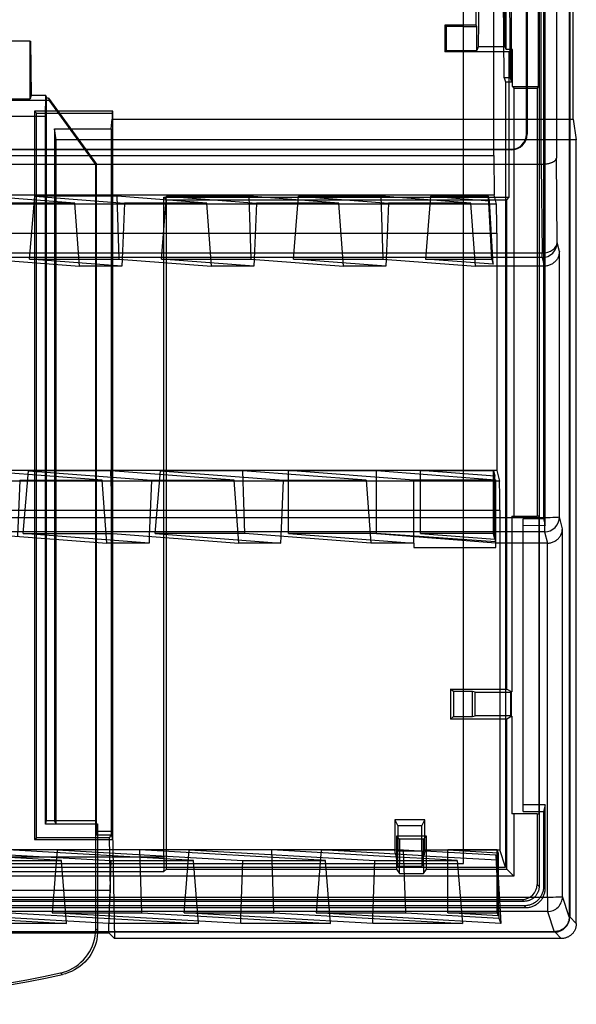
# Model space of a CAD drawing. Header units: millimetres. Extents: x 169.7 to 222.2, y -144 to -51.8.
# Tile 5 of 8: x 203.6 to 222.2, y -144 to -111.2. Entities that reach past the tile are written whole.
import ezdxf

# ---------------------------------------------------------------- set-up
doc = ezdxf.new("R2010")
doc.units = ezdxf.units.MM
doc.layers.add('MAIN-1', color=7, linetype='Continuous')
doc.layers.add('MAIN-2', color=7, linetype='Continuous')

msp = doc.modelspace()

# ---------------------------------------------------------------- linework, layer by layer
at = {"layer": 'MAIN-1'}
for p, q in [((221.931, -52.55), (221.931, -141.109)), ((221.947, -52.542), (221.947, -141.118)), ((221.001, -116.016), (221.001, -77.644)), ((221.502, -77.846), (221.502, -115.814)), ((220.502, -115.016), (220.502, -78.644)), ((220.524, -78.644), (220.524, -115.016)), ((222.065, -114.516), (222.065, -85.491)), ((222.065, -114.516), (222.167, -115.198)), ((220.502, -115.016), (220.524, -115.016)), ((222.167, -141.338), (222.167, -115.198)), ((171.818, -115.516), (220.002, -115.516)), ((220.002, -115.538), (171.818, -115.538)), ((220.002, -115.538), (220.002, -115.516)), ((221.436, -115.912), (221.447, -115.904)), ((221.447, -115.904), (221.457, -115.896)), ((221.457, -115.896), (221.466, -115.888)), ((221.466, -115.888), (221.474, -115.879)), ((221.474, -115.879), (221.481, -115.87)), ((221.481, -115.87), (221.487, -115.861)), ((221.487, -115.861), (221.492, -115.852)), ((221.492, -115.852), (221.497, -115.842)), ((221.497, -115.842), (221.5, -115.833)), ((221.5, -115.833), (221.501, -115.823)), ((221.501, -115.823), (221.502, -115.814)), ((221.526, -118.628), (221.502, -115.814)), ((170.817, -116.016), (221.001, -116.016)), ((221.001, -116.016), (221.026, -118.975)), ((221.001, -116.016), (221.023, -116.016)), ((221.023, -116.016), (221.045, -116.015)), ((221.045, -116.015), (221.067, -116.014)), ((221.067, -116.014), (221.088, -116.012)), ((221.088, -116.012), (221.11, -116.011)), ((221.11, -116.011), (221.131, -116.008)), ((221.131, -116.008), (221.152, -116.006)), ((221.152, -116.006), (221.173, -116.003)), ((221.173, -116.003), (221.193, -116)), ((221.193, -116), (221.213, -115.996)), ((221.213, -115.996), (221.233, -115.992)), ((221.233, -115.992), (221.252, -115.988)), ((221.252, -115.988), (221.27, -115.983)), ((221.27, -115.983), (221.288, -115.978)), ((221.288, -115.978), (221.306, -115.973)), ((221.306, -115.973), (221.323, -115.968)), ((221.323, -115.968), (221.34, -115.962)), ((221.34, -115.962), (221.355, -115.956)), ((221.355, -115.956), (221.371, -115.949)), ((221.371, -115.949), (221.385, -115.942)), ((221.385, -115.942), (221.399, -115.935)), ((221.399, -115.935), (221.412, -115.928)), ((221.412, -115.928), (221.425, -115.92)), ((221.425, -115.92), (221.436, -115.912)), ((221.602, -118.931), (221.526, -118.628)), ((170.793, -118.975), (221.026, -118.975)), ((221.026, -119.128), (170.793, -119.128)), ((202.529, -119.18), (205.606, -119.414)), ((207.014, -119.414), (203.937, -119.18)), ((203.937, -119.18), (206.929, -119.18)), ((206.929, -119.18), (210.006, -119.414)), ((207.023, -119.187), (207.014, -119.414)), ((211.414, -119.414), (208.337, -119.18)), ((208.337, -119.18), (211.329, -119.18)), ((211.329, -119.18), (214.406, -119.414)), ((211.423, -119.187), (211.414, -119.414)), ((215.814, -119.414), (212.737, -119.18)), ((212.737, -119.18), (215.729, -119.18)), ((215.729, -119.18), (218.806, -119.414)), ((215.823, -119.187), (215.814, -119.414)), ((219.391, -119.351), (217.137, -119.18)), ((217.137, -119.18), (219.348, -119.18)), ((219.348, -119.18), (219.391, -119.351)), ((221.026, -119.128), (221.026, -118.975)), ((221.026, -119.128), (221.101, -119.414)), ((221.535, -119.17), (221.52, -119.193)), ((221.548, -119.145), (221.535, -119.17)), ((221.561, -119.119), (221.548, -119.145)), ((221.572, -119.091), (221.561, -119.119)), ((221.581, -119.062), (221.572, -119.091)), ((221.59, -119.031), (221.581, -119.062)), ((221.596, -118.999), (221.59, -119.031)), ((221.6, -118.965), (221.596, -118.999)), ((221.602, -118.931), (221.6, -118.965)), ((221.604, -127.776), (221.602, -118.931)), ((207.014, -119.414), (205.606, -119.414)), ((211.414, -119.414), (210.006, -119.414)), ((215.814, -119.414), (214.406, -119.414)), ((221.101, -119.414), (218.806, -119.414)), ((221.104, -127.793), (221.101, -119.414)), ((221.102, -119.414), (221.101, -119.414)), ((221.101, -119.414), (221.101, -119.414)), ((221.101, -119.414), (221.101, -119.414)), ((221.101, -119.414), (221.101, -119.414)), ((221.128, -119.413), (221.102, -119.414)), ((221.102, -119.414), (221.102, -119.414)), ((221.102, -119.414), (221.102, -119.414)), ((221.154, -119.411), (221.128, -119.413)), ((221.181, -119.407), (221.154, -119.411)), ((221.209, -119.402), (221.181, -119.407)), ((221.236, -119.395), (221.209, -119.402)), ((221.264, -119.386), (221.236, -119.395)), ((221.292, -119.376), (221.264, -119.386)), ((221.32, -119.363), (221.292, -119.376)), ((221.348, -119.349), (221.32, -119.363)), ((221.374, -119.334), (221.348, -119.349)), ((221.399, -119.317), (221.374, -119.334)), ((221.423, -119.298), (221.399, -119.317)), ((221.445, -119.279), (221.423, -119.298)), ((221.466, -119.259), (221.445, -119.279)), ((221.485, -119.237), (221.466, -119.259)), ((221.503, -119.216), (221.485, -119.237)), ((221.52, -119.193), (221.503, -119.216)), ((170.716, -127.793), (221.104, -127.793)), ((221.703, -128.17), (221.604, -127.776)), ((221.104, -128.276), (170.715, -128.276)), ((202.319, -128.333), (206.514, -128.653)), ((207.921, -128.653), (203.727, -128.333)), ((203.727, -128.333), (206.719, -128.333)), ((206.719, -128.333), (210.914, -128.653)), ((208.127, -128.333), (212.321, -128.653)), ((211.119, -128.333), (208.127, -128.333)), ((215.314, -128.653), (211.119, -128.333)), ((212.568, -128.334), (216.751, -128.653)), ((215.502, -128.334), (212.568, -128.334)), ((215.502, -128.334), (219.479, -128.637)), ((216.968, -128.334), (219.449, -128.523)), ((219.402, -128.334), (216.968, -128.334)), ((219.449, -128.523), (219.402, -128.334)), ((221.104, -128.276), (221.202, -128.653)), ((221.65, -128.384), (221.662, -128.358)), ((221.662, -128.358), (221.673, -128.331)), ((221.673, -128.331), (221.682, -128.302)), ((221.682, -128.302), (221.691, -128.271)), ((221.691, -128.271), (221.697, -128.239)), ((221.697, -128.239), (221.701, -128.205)), ((221.701, -128.205), (221.703, -128.17)), ((221.706, -140.437), (221.703, -128.17)), ((207.921, -128.653), (206.514, -128.653)), ((207.931, -128.426), (207.921, -128.653)), ((212.321, -128.653), (210.914, -128.653)), ((212.321, -128.653), (212.331, -128.426)), ((216.753, -128.653), (215.314, -128.653)), ((216.75, -128.653), (216.753, -128.793)), ((216.753, -128.653), (216.753, -128.43)), ((219.482, -128.653), (219.478, -128.637)), ((221.203, -128.653), (219.482, -128.653)), ((219.482, -128.793), (219.482, -128.653)), ((221.206, -140.454), (221.202, -128.653)), ((221.203, -128.653), (221.231, -128.652)), ((221.231, -128.652), (221.259, -128.65)), ((221.259, -128.65), (221.288, -128.645)), ((221.288, -128.645), (221.316, -128.64)), ((221.316, -128.64), (221.345, -128.632)), ((221.345, -128.632), (221.373, -128.623)), ((221.373, -128.623), (221.401, -128.611)), ((221.401, -128.611), (221.429, -128.599)), ((221.429, -128.599), (221.456, -128.584)), ((221.456, -128.584), (221.481, -128.569)), ((221.481, -128.569), (221.506, -128.552)), ((221.506, -128.552), (221.529, -128.534)), ((221.529, -128.534), (221.55, -128.515)), ((221.55, -128.515), (221.57, -128.495)), ((221.57, -128.495), (221.589, -128.474)), ((221.589, -128.474), (221.606, -128.453)), ((221.606, -128.453), (221.622, -128.431)), ((221.622, -128.431), (221.636, -128.408)), ((221.636, -128.408), (221.65, -128.384)), ((216.753, -128.793), (219.482, -128.793)), ((170.612, -140.454), (221.205, -140.454)), ((221.931, -141.109), (221.706, -140.436)), ((221.206, -140.937), (170.612, -140.937)), ((198.882, -140.98), (205.172, -141.339)), ((206.58, -141.339), (200.289, -140.98)), ((203.282, -140.98), (209.572, -141.339)), ((204.689, -140.98), (207.682, -140.98)), ((210.98, -141.339), (204.689, -140.98)), ((206.585, -141.169), (206.58, -141.339)), ((207.682, -140.98), (213.972, -141.339)), ((209.089, -140.98), (212.082, -140.98)), ((215.38, -141.339), (209.089, -140.98)), ((210.98, -141.339), (210.985, -141.169)), ((212.082, -140.98), (218.372, -141.339)), ((213.489, -140.98), (216.482, -140.98)), ((219.647, -141.332), (213.489, -140.98)), ((215.38, -141.339), (215.385, -141.169)), ((216.482, -140.98), (219.589, -141.157)), ((219.562, -141.075), (217.889, -140.98)), ((217.889, -140.98), (219.53, -140.98)), ((219.53, -140.98), (219.562, -141.075)), ((219.589, -141.157), (219.647, -141.332)), ((221.206, -140.937), (221.431, -141.61)), ((221.926, -141.178), (221.923, -141.2)), ((221.929, -141.155), (221.926, -141.178)), ((221.93, -141.132), (221.929, -141.155)), ((221.931, -141.109), (221.93, -141.132)), ((222.167, -141.338), (221.947, -141.118)), ((205.172, -141.339), (202.18, -141.339)), ((209.572, -141.339), (206.58, -141.339)), ((213.972, -141.339), (210.98, -141.339)), ((218.372, -141.339), (215.38, -141.339)), ((221.725, -141.514), (221.706, -141.527)), ((221.743, -141.501), (221.725, -141.514)), ((221.76, -141.486), (221.743, -141.501)), ((221.777, -141.471), (221.76, -141.486)), ((221.793, -141.455), (221.777, -141.471)), ((221.808, -141.438), (221.793, -141.455)), ((221.822, -141.421), (221.808, -141.438)), ((221.836, -141.403), (221.822, -141.421)), ((221.849, -141.385), (221.836, -141.403)), ((221.86, -141.365), (221.849, -141.385)), ((221.871, -141.346), (221.86, -141.365)), ((221.882, -141.326), (221.871, -141.346)), ((221.891, -141.306), (221.882, -141.326)), ((221.899, -141.285), (221.891, -141.306)), ((221.907, -141.264), (221.899, -141.285)), ((221.913, -141.243), (221.907, -141.264)), ((221.918, -141.222), (221.913, -141.243)), ((221.923, -141.2), (221.918, -141.222)), ((222.136, -141.512), (222.127, -141.535)), ((222.144, -141.488), (222.136, -141.512)), ((222.151, -141.465), (222.144, -141.488)), ((222.157, -141.44), (222.151, -141.465)), ((222.162, -141.415), (222.157, -141.44)), ((222.165, -141.39), (222.162, -141.415)), ((222.167, -141.364), (222.165, -141.39)), ((222.167, -141.338), (222.167, -141.364)), ((170.372, -141.618), (221.448, -141.618)), ((221.431, -141.61), (170.388, -141.61)), ((185.243, -141.65), (206.576, -141.65)), ((206.102, -141.871), (206.124, -141.761)), ((206.124, -141.761), (206.138, -141.65)), ((206.197, -141.758), (206.179, -141.865)), ((206.206, -141.65), (206.197, -141.758)), ((206.767, -141.838), (206.576, -141.65)), ((221.667, -141.838), (206.767, -141.838)), ((221.454, -141.61), (221.431, -141.61)), ((221.448, -141.618), (221.667, -141.838)), ((221.477, -141.608), (221.454, -141.61)), ((221.5, -141.606), (221.477, -141.608)), ((221.522, -141.602), (221.5, -141.606)), ((221.544, -141.597), (221.522, -141.602)), ((221.565, -141.592), (221.544, -141.597)), ((221.586, -141.586), (221.565, -141.592)), ((221.607, -141.578), (221.586, -141.586)), ((221.628, -141.57), (221.607, -141.578)), ((221.648, -141.56), (221.628, -141.57)), ((221.668, -141.55), (221.648, -141.56)), ((221.694, -141.837), (221.667, -141.838)), ((221.687, -141.539), (221.668, -141.55)), ((221.706, -141.527), (221.687, -141.539)), ((221.72, -141.835), (221.694, -141.837)), ((221.745, -141.832), (221.72, -141.835)), ((221.77, -141.828), (221.745, -141.832)), ((221.794, -141.822), (221.77, -141.828)), ((221.818, -141.815), (221.794, -141.822)), ((221.841, -141.807), (221.818, -141.815)), ((221.865, -141.797), (221.841, -141.807)), ((221.887, -141.787), (221.865, -141.797)), ((221.91, -141.775), (221.887, -141.787)), ((221.931, -141.762), (221.91, -141.775)), ((221.953, -141.748), (221.931, -141.762)), ((221.973, -141.733), (221.953, -141.748)), ((221.993, -141.717), (221.973, -141.733)), ((222.012, -141.7), (221.993, -141.717)), ((222.03, -141.682), (222.012, -141.7)), ((222.047, -141.664), (222.03, -141.682)), ((222.063, -141.644), (222.047, -141.664)), ((222.078, -141.623), (222.063, -141.644)), ((222.092, -141.602), (222.078, -141.623)), ((222.105, -141.58), (222.092, -141.602)), ((222.116, -141.558), (222.105, -141.58)), ((222.127, -141.535), (222.116, -141.558)), ((205.988, -142.186), (206.034, -142.084)), ((206.034, -142.084), (206.072, -141.979)), ((206.072, -141.979), (206.102, -141.871)), ((206.122, -142.074), (206.082, -142.175)), ((206.154, -141.971), (206.122, -142.074)), ((206.179, -141.865), (206.154, -141.971)), ((205.732, -142.552), (205.806, -142.467)), ((205.806, -142.467), (205.874, -142.378)), ((205.92, -142.456), (205.853, -142.542)), ((205.874, -142.378), (205.934, -142.284)), ((205.981, -142.366), (205.92, -142.456)), ((205.934, -142.284), (205.988, -142.186)), ((206.035, -142.272), (205.981, -142.366)), ((206.082, -142.175), (206.035, -142.272)), ((205.282, -142.877), (205.381, -142.826)), ((205.381, -142.826), (205.476, -142.767)), ((205.529, -142.828), (205.436, -142.884)), ((205.476, -142.767), (205.567, -142.702)), ((205.618, -142.765), (205.529, -142.828)), ((205.567, -142.702), (205.652, -142.63)), ((205.702, -142.696), (205.618, -142.765)), ((205.652, -142.63), (205.732, -142.552)), ((205.78, -142.622), (205.702, -142.696)), ((205.853, -142.542), (205.78, -142.622)), ((204.965, -142.985), (205.073, -142.957)), ((204.965, -142.985), (204.976, -142.994)), ((204.976, -142.994), (204.987, -143.002)), ((204.987, -143.002), (204.998, -143.011)), ((204.998, -143.011), (205.009, -143.019)), ((205.009, -143.019), (205.021, -143.028)), ((205.021, -143.028), (205.032, -143.037)), ((205.136, -143.009), (205.032, -143.037)), ((205.073, -142.957), (205.179, -142.921)), ((205.239, -142.975), (205.136, -143.009)), ((205.179, -142.921), (205.282, -142.877)), ((205.339, -142.933), (205.239, -142.975)), ((205.436, -142.884), (205.339, -142.933))]:
    msp.add_line(p, q, dxfattribs=at)
for centre, radius, start, end in [((220.002, -115.016), 0.522, 270, 0), ((220.002, -115.016), 0.5, 270, 0), ((195.909, -101.68), 42.351, 257.5613, 282.4386), ((195.909, -101.68), 42.286, 257.6342, 282.3658)]:
    msp.add_arc(centre, radius, start, end, dxfattribs=at)
for centre, major_axis, ratio, start_param, end_param in [((221.026, -118.628), (-0.485, -0.121), 0.999353, 1.326051, 2.896545), ((221.026, -118.628), (0.5, 0.004), 0.694646, -1.57665, -0.012131), ((221.104, -127.776), (0.5, 0), 0.034899, -1.570807, -0.008732), ((221.104, -127.776), (-0.485, -0.121), 0.999353, 1.325947, 2.896551), ((221.104, -127.776), (0, 0.5), 0.00161, 1.605703, 3.106686), ((221.104, -127.776), (0.5, 0), 0.034899, -1.572418, -1.570807), ((221.206, -140.437), (0.5, 0), 0.034899, -1.573509, -1.570807), ((221.206, -140.437), (0, 0.5), 0.0027, 1.605703, 3.115413), ((221.206, -140.437), (0.5, 0), 0.034899, -1.570807, -0.008732), ((221.206, -140.437), (-0.474, -0.158), 0.999619, 1.249056, 2.81995), ((221.447, -141.118), (0.354, -0.354), 0.999315, -0.785056, 0.785056)]:
    msp.add_ellipse(centre, major_axis=major_axis, ratio=ratio, start_param=start_param, end_param=end_param, dxfattribs=at)
at = {"layer": 'MAIN-2'}
for p, q in [((221.134, -128.059), (221.134, -53.505)), ((220.926, -53.563), (220.926, -140.097)), ((221.076, -53.563), (221.076, -127.839)), ((218.409, -139.33), (218.409, -54.33)), ((219.416, -115.728), (219.416, -77.932)), ((220.011, -113.269), (220.011, -80.356)), ((220.898, -80.295), (220.898, -113.426)), ((219.833, -112.194), (219.833, -81.525)), ((218.833, -111.377), (218.833, -82.342)), ((219.765, -113.13), (219.721, -108.13)), ((219.921, -108.13), (219.965, -113.13)), ((218.93, -108.428), (218.9, -112.105)), ((219.798, -112.105), (219.767, -108.43)), ((217.786, -111.377), (217.786, -112.271)), ((218.833, -111.377), (217.786, -111.377)), ((217.786, -111.377), (217.833, -111.424)), ((218.409, -111.424), (217.833, -111.424)), ((217.833, -111.424), (217.833, -112.224)), ((218.409, -111.424), (218.852, -111.424)), ((218.852, -111.424), (218.833, -111.377)), ((218.852, -112.224), (218.852, -111.424)), ((203.963, -111.913), (198.746, -111.913)), ((203.961, -113.832), (203.963, -111.913)), ((203.963, -111.913), (203.969, -111.913)), ((203.969, -111.913), (203.997, -113.723)), ((217.786, -112.271), (217.833, -112.224)), ((219.93, -112.271), (217.786, -112.271)), ((217.833, -112.224), (218.409, -112.224)), ((218.409, -112.224), (218.852, -112.224)), ((218.9, -112.105), (218.852, -112.224)), ((219.798, -112.105), (218.9, -112.105)), ((219.833, -112.194), (219.798, -112.105)), ((220.045, -112.194), (219.833, -112.194)), ((220.045, -112.194), (219.93, -112.271)), ((219.93, -117.117), (219.93, -112.271)), ((220.045, -113.426), (220.045, -112.194)), ((219.765, -113.13), (219.811, -113.269)), ((219.965, -113.13), (219.765, -113.13)), ((219.811, -113.269), (219.811, -139.452)), ((219.811, -113.269), (220.011, -113.269)), ((219.965, -113.13), (220.011, -113.269)), ((220.045, -113.426), (220.082, -113.475)), ((220.045, -113.426), (220.898, -113.426)), ((220.082, -113.475), (220.082, -127.756)), ((220.082, -113.475), (220.861, -113.475)), ((220.898, -113.426), (220.861, -113.475)), ((220.861, -113.475), (220.861, -127.756)), ((198.749, -113.832), (203.961, -113.832)), ((198.766, -113.884), (204.594, -113.884)), ((203.997, -113.723), (203.961, -113.832)), ((204.48, -113.723), (203.997, -113.723)), ((204.469, -114.41), (204.48, -113.723)), ((204.48, -113.723), (204.508, -113.809)), ((204.571, -113.809), (204.508, -113.809)), ((204.508, -137.9), (204.508, -113.809)), ((204.571, -113.809), (204.594, -113.884)), ((204.571, -113.809), (206.169, -116.013)), ((206.144, -116.021), (204.594, -113.884)), ((204.106, -114.246), (204.106, -138.54)), ((206.711, -114.246), (204.106, -114.246)), ((204.169, -114.309), (204.106, -114.246)), ((206.69, -114.309), (206.711, -114.246)), ((206.711, -138.54), (206.711, -114.246)), ((199.247, -114.41), (204.469, -114.41)), ((204.169, -114.309), (206.69, -114.309)), ((204.169, -138.477), (204.169, -114.309)), ((204.469, -138.019), (204.469, -114.41)), ((206.659, -114.831), (206.69, -114.516)), ((206.69, -114.309), (206.69, -114.516)), ((206.69, -114.516), (222.065, -114.516)), ((204.775, -114.831), (206.659, -114.831)), ((204.775, -114.831), (204.775, -137.907)), ((204.83, -115.198), (204.775, -114.831)), ((206.657, -114.831), (206.657, -138.383)), ((204.83, -138.017), (204.83, -115.198)), ((222.167, -115.198), (204.83, -115.198)), ((172.403, -115.728), (219.416, -115.728)), ((219.416, -115.728), (219.427, -117.032)), ((206.169, -116.013), (206.144, -116.021)), ((206.144, -141.52), (206.144, -116.021)), ((206.169, -137.9), (206.169, -116.013)), ((172.392, -117.032), (219.427, -117.032)), ((205.451, -117.31), (202.459, -117.082)), ((203.937, -119.18), (204.109, -117.082)), ((206.859, -117.082), (204.109, -117.082)), ((204.109, -117.082), (207.101, -117.31)), ((209.851, -117.31), (206.859, -117.082)), ((206.929, -119.18), (206.859, -117.082)), ((208.337, -119.18), (208.509, -117.082)), ((208.418, -139.113), (208.418, -117.117)), ((208.418, -117.117), (219.93, -117.117)), ((208.418, -117.117), (208.499, -117.198)), ((208.499, -139.519), (208.499, -117.198)), ((208.499, -117.198), (219.848, -117.198)), ((211.259, -117.082), (208.509, -117.082)), ((208.509, -117.082), (211.501, -117.31)), ((214.251, -117.31), (211.259, -117.082)), ((211.329, -119.18), (211.259, -117.082)), ((212.737, -119.18), (212.909, -117.082)), ((212.909, -117.082), (215.901, -117.31)), ((215.659, -117.082), (212.909, -117.082)), ((218.651, -117.31), (215.659, -117.082)), ((215.729, -119.18), (215.659, -117.082)), ((217.309, -117.082), (217.137, -119.18)), ((219.239, -117.082), (217.309, -117.082)), ((217.309, -117.082), (219.277, -117.232)), ((219.277, -117.232), (219.239, -117.082)), ((219.348, -119.18), (219.239, -117.082)), ((219.506, -117.351), (219.427, -117.032)), ((219.848, -117.198), (219.93, -117.117)), ((219.848, -133.52), (219.848, -117.198)), ((219.506, -117.351), (172.313, -117.351)), ((205.451, -117.31), (202.701, -117.31)), ((205.606, -119.414), (205.451, -117.31)), ((207.101, -117.31), (207.023, -119.187)), ((209.851, -117.31), (207.101, -117.31)), ((210.006, -119.414), (209.851, -117.31)), ((211.501, -117.31), (211.423, -119.187)), ((214.251, -117.31), (211.501, -117.31)), ((214.406, -119.414), (214.251, -117.31)), ((215.901, -117.31), (215.823, -119.187)), ((218.651, -117.31), (215.901, -117.31)), ((218.806, -119.414), (218.651, -117.31)), ((219.391, -119.351), (219.277, -117.232)), ((219.507, -117.357), (219.506, -117.351)), ((219.508, -117.368), (219.507, -117.357)), ((219.508, -117.386), (219.508, -117.368)), ((219.509, -117.41), (219.508, -117.386)), ((219.51, -117.44), (219.509, -117.41)), ((219.51, -117.476), (219.51, -117.44)), ((219.511, -117.517), (219.51, -117.476)), ((219.511, -117.563), (219.511, -117.517)), ((219.512, -117.615), (219.511, -117.563)), ((219.512, -117.67), (219.512, -117.615)), ((219.513, -117.731), (219.512, -117.67)), ((219.513, -117.795), (219.513, -117.731)), ((219.514, -117.863), (219.513, -117.795)), ((219.514, -117.933), (219.514, -117.863)), ((219.514, -118.006), (219.514, -117.933)), ((219.514, -118.081), (219.514, -118.006)), ((219.515, -118.157), (219.514, -118.081)), ((219.515, -118.235), (219.515, -118.157)), ((172.304, -118.316), (219.515, -118.316)), ((219.515, -118.316), (219.515, -118.235)), ((219.515, -118.316), (219.517, -126.229)), ((219.517, -126.229), (172.302, -126.229)), ((206.359, -126.549), (202.249, -126.236)), ((203.727, -128.333), (203.899, -126.236)), ((206.649, -126.236), (203.899, -126.236)), ((203.899, -126.236), (208.009, -126.549)), ((210.759, -126.549), (206.649, -126.236)), ((206.719, -128.333), (206.649, -126.236)), ((208.127, -128.333), (208.299, -126.236)), ((211.049, -126.236), (208.299, -126.236)), ((208.299, -126.236), (212.409, -126.549)), ((215.159, -126.549), (211.049, -126.236)), ((211.119, -128.333), (211.049, -126.236)), ((212.568, -126.233), (215.502, -126.233)), ((216.753, -126.552), (212.568, -126.233)), ((212.568, -128.334), (212.568, -126.233)), ((215.502, -126.233), (219.478, -126.536)), ((215.502, -128.334), (215.502, -126.233)), ((216.968, -126.233), (219.402, -126.233)), ((219.449, -126.422), (216.968, -126.233)), ((216.968, -128.334), (216.968, -126.233)), ((219.402, -126.233), (219.449, -126.422)), ((219.402, -128.334), (219.402, -126.233)), ((219.517, -126.229), (219.607, -126.59)), ((219.607, -126.59), (172.212, -126.59)), ((203.609, -126.549), (203.531, -128.426)), ((203.609, -126.549), (206.359, -126.549)), ((206.514, -128.653), (206.359, -126.549)), ((208.009, -126.549), (207.931, -128.426)), ((208.009, -126.549), (210.759, -126.549)), ((210.914, -128.653), (210.759, -126.549)), ((212.331, -128.426), (212.409, -126.549)), ((212.409, -126.549), (215.159, -126.549)), ((215.159, -126.549), (215.314, -128.653)), ((219.482, -126.552), (216.753, -126.552)), ((216.753, -128.43), (216.753, -126.552)), ((219.449, -128.523), (219.449, -126.422)), ((219.478, -126.536), (219.482, -126.552)), ((219.478, -128.603), (219.478, -126.536)), ((219.482, -128.653), (219.482, -126.552)), ((219.608, -126.596), (219.607, -126.59)), ((219.609, -126.608), (219.608, -126.596)), ((219.609, -126.626), (219.609, -126.608)), ((219.61, -126.651), (219.609, -126.626)), ((219.611, -126.681), (219.61, -126.651)), ((219.611, -126.716), (219.611, -126.681)), ((219.612, -126.758), (219.611, -126.716)), ((219.612, -126.804), (219.612, -126.758)), ((219.613, -126.855), (219.612, -126.804)), ((219.613, -126.911), (219.613, -126.855)), ((219.614, -126.971), (219.613, -126.911)), ((219.614, -127.035), (219.614, -126.971)), ((219.615, -127.103), (219.614, -127.035)), ((219.615, -127.173), (219.615, -127.103)), ((219.615, -127.246), (219.615, -127.173)), ((219.615, -127.32), (219.615, -127.246)), ((219.616, -127.397), (219.615, -127.32)), ((219.616, -127.475), (219.616, -127.397)), ((172.203, -127.555), (219.616, -127.555)), ((219.616, -127.555), (219.616, -127.475)), ((219.616, -127.555), (219.619, -138.877)), ((220.02, -127.756), (220.02, -133.611)), ((220.02, -127.756), (220.082, -127.756)), ((220.082, -127.756), (220.861, -127.756)), ((221.076, -127.839), (220.394, -127.837)), ((220.394, -137.599), (220.394, -127.837)), ((220.922, -127.756), (220.861, -127.756)), ((220.922, -127.756), (220.922, -137.68)), ((221.076, -127.839), (221.134, -128.059)), ((219.478, -128.603), (215.502, -128.334)), ((220.394, -128.057), (221.134, -128.059)), ((219.478, -128.603), (219.478, -128.637)), ((217.969, -133.52), (217.969, -134.518)), ((217.969, -133.52), (219.848, -133.52)), ((218.071, -133.601), (217.969, -133.52)), ((218.071, -133.601), (218.071, -134.437)), ((218.409, -133.601), (218.071, -133.601)), ((218.709, -133.601), (218.409, -133.601)), ((218.709, -134.437), (218.709, -133.601)), ((218.793, -133.623), (218.709, -133.601)), ((218.793, -134.415), (218.793, -133.623)), ((218.793, -133.623), (220.002, -133.623)), ((219.848, -133.52), (220.02, -133.611)), ((219.98, -134.427), (219.98, -133.611)), ((220.002, -133.623), (219.98, -133.611)), ((220.02, -133.611), (219.98, -133.611)), ((220.002, -134.415), (220.002, -133.623)), ((217.969, -134.518), (218.071, -134.437)), ((219.848, -134.518), (217.969, -134.518)), ((218.071, -134.437), (218.409, -134.437)), ((218.409, -134.437), (218.709, -134.437)), ((218.709, -134.437), (218.793, -134.415)), ((220.002, -134.415), (218.793, -134.415)), ((220.02, -134.427), (219.848, -134.518)), ((219.848, -139.519), (219.848, -134.518)), ((219.98, -134.427), (220.002, -134.415)), ((220.02, -134.427), (219.98, -134.427)), ((220.02, -134.427), (220.02, -137.68)), ((221.134, -137.377), (220.394, -137.379)), ((221.134, -137.377), (221.076, -137.598)), ((221.134, -140.155), (221.134, -137.377)), ((204.469, -138.019), (204.508, -137.9)), ((204.508, -137.9), (206.169, -137.9)), ((206.171, -137.907), (206.169, -137.9)), ((217.122, -137.874), (216.116, -137.874)), ((216.116, -137.874), (216.116, -138.877)), ((216.116, -137.874), (216.218, -138.078)), ((217.02, -138.078), (217.122, -137.874)), ((217.122, -138.877), (217.122, -137.874)), ((220.082, -137.68), (220.02, -137.68)), ((220.082, -137.68), (220.082, -139.752)), ((220.861, -137.68), (220.082, -137.68)), ((220.394, -137.599), (221.076, -137.598)), ((220.861, -137.68), (220.861, -140.032)), ((220.861, -137.68), (220.922, -137.68)), ((221.076, -137.598), (221.076, -140.097)), ((206.208, -138.019), (204.469, -138.019)), ((206.171, -137.907), (204.775, -137.907)), ((204.83, -138.017), (204.775, -137.907)), ((204.83, -138.017), (206.207, -138.017)), ((206.171, -138.383), (206.171, -137.907)), ((206.207, -138.017), (206.207, -138.273)), ((206.208, -138.019), (206.207, -138.017)), ((206.208, -138.019), (206.208, -141.572)), ((216.218, -138.078), (216.218, -138.92)), ((217.02, -138.078), (216.218, -138.078)), ((217.02, -138.92), (217.02, -138.078)), ((204.106, -138.54), (204.169, -138.477)), ((204.106, -138.54), (206.711, -138.54)), ((206.611, -138.477), (204.169, -138.477)), ((206.171, -138.383), (206.207, -138.273)), ((206.171, -138.383), (206.651, -138.383)), ((206.705, -138.273), (206.207, -138.273)), ((206.651, -138.383), (206.606, -138.477)), ((206.636, -140.219), (206.606, -138.477)), ((206.654, -138.383), (206.705, -138.273)), ((206.654, -138.383), (206.662, -138.405)), ((206.662, -138.405), (206.67, -138.428)), ((206.67, -138.428), (206.679, -138.45)), ((206.679, -138.45), (206.687, -138.473)), ((206.687, -138.473), (206.695, -138.495)), ((206.695, -138.495), (206.703, -138.518)), ((206.703, -138.518), (206.711, -138.54)), ((206.705, -138.273), (206.767, -141.838)), ((216.172, -138.418), (216.172, -139.519)), ((217.175, -138.418), (216.172, -138.418)), ((216.172, -138.418), (216.274, -138.519)), ((216.274, -138.519), (216.274, -139.33)), ((217.074, -138.519), (216.274, -138.519)), ((217.074, -138.519), (217.175, -138.418)), ((217.074, -139.33), (217.074, -138.519)), ((217.175, -139.519), (217.175, -138.418)), ((216.116, -138.877), (172.2, -138.877)), ((205, -139.236), (198.811, -138.882)), ((200.461, -138.882), (206.65, -139.236)), ((209.4, -139.236), (203.211, -138.882)), ((204.861, -138.882), (204.689, -140.98)), ((207.611, -138.882), (204.861, -138.882)), ((204.861, -138.882), (211.05, -139.236)), ((213.8, -139.236), (207.611, -138.882)), ((207.682, -140.98), (207.611, -138.882)), ((209.089, -140.98), (209.261, -138.882)), ((212.011, -138.882), (209.261, -138.882)), ((209.261, -138.882), (215.45, -139.236)), ((216.156, -139.119), (212.011, -138.882)), ((212.082, -140.98), (212.011, -138.882)), ((213.661, -138.882), (213.489, -140.98)), ((213.661, -138.882), (216.117, -138.882)), ((216.141, -139.024), (213.661, -138.882)), ((216.116, -138.877), (216.117, -138.882)), ((216.117, -138.882), (216.411, -138.882)), ((216.141, -139.024), (216.117, -138.882)), ((216.482, -140.98), (216.411, -138.882)), ((216.411, -138.882), (217.114, -138.922)), ((217.114, -138.922), (217.122, -138.877)), ((217.122, -138.877), (219.619, -138.877)), ((219.53, -138.879), (217.889, -138.879)), ((217.889, -138.879), (219.562, -138.975)), ((217.889, -140.98), (217.889, -138.879)), ((219.562, -138.975), (219.53, -138.879)), ((219.53, -140.98), (219.53, -138.879)), ((219.811, -139.452), (219.618, -138.877)), ((183.401, -139.113), (208.418, -139.113)), ((208.418, -139.143), (208.417, -139.172)), ((208.417, -139.172), (208.417, -139.2)), ((208.417, -139.2), (208.417, -139.228)), ((208.418, -139.113), (208.418, -139.143)), ((216.141, -139.024), (216.157, -139.119)), ((217.088, -139.078), (216.141, -139.024)), ((217.073, -139.171), (216.156, -139.119)), ((216.157, -139.119), (216.176, -139.236)), ((217.02, -138.92), (216.218, -138.92)), ((217.062, -139.236), (217.073, -139.171)), ((217.073, -139.171), (217.088, -139.078)), ((218.2, -139.236), (217.073, -139.171)), ((217.114, -138.922), (217.088, -139.078)), ((217.088, -139.078), (219.533, -139.218)), ((219.479, -139.057), (217.115, -138.922)), ((219.533, -139.218), (219.479, -139.057)), ((219.479, -139.057), (219.589, -141.157)), ((219.533, -139.218), (219.647, -141.332)), ((219.562, -138.975), (219.562, -141.075)), ((173.409, -139.33), (218.409, -139.33)), ((179.122, -139.452), (216.212, -139.452)), ((202.25, -139.236), (205, -139.236)), ((205.172, -141.339), (205, -139.236)), ((206.65, -139.236), (206.585, -141.169)), ((206.65, -139.236), (209.4, -139.236)), ((208.405, -139.613), (208.499, -139.519)), ((208.412, -139.526), (208.411, -139.542)), ((208.411, -139.542), (208.411, -139.556)), ((208.413, -139.492), (208.412, -139.51)), ((208.412, -139.51), (208.412, -139.526)), ((208.414, -139.472), (208.413, -139.492)), ((208.415, -139.43), (208.414, -139.452)), ((208.414, -139.452), (208.414, -139.472)), ((208.416, -139.359), (208.415, -139.383)), ((208.415, -139.383), (208.415, -139.407)), ((208.415, -139.407), (208.415, -139.43)), ((208.417, -139.308), (208.416, -139.334)), ((208.416, -139.334), (208.416, -139.359)), ((208.417, -139.228), (208.417, -139.255)), ((208.417, -139.255), (208.417, -139.282)), ((208.417, -139.282), (208.417, -139.308)), ((208.499, -139.519), (216.172, -139.519)), ((209.572, -141.339), (209.4, -139.236)), ((210.985, -141.169), (211.05, -139.236)), ((211.05, -139.236), (213.8, -139.236)), ((213.972, -141.339), (213.8, -139.236)), ((215.385, -141.169), (215.45, -139.236)), ((215.45, -139.236), (216.176, -139.236)), ((216.172, -139.519), (216.274, -139.671)), ((216.176, -139.236), (216.212, -139.452)), ((216.176, -139.236), (217.062, -139.236)), ((216.212, -139.452), (216.216, -139.42)), ((216.212, -139.452), (217.026, -139.452)), ((216.216, -139.42), (217.022, -139.42)), ((216.274, -139.671), (216.274, -139.33)), ((217.022, -139.42), (217.026, -139.452)), ((217.026, -139.452), (217.062, -139.236)), ((217.026, -139.452), (219.811, -139.452)), ((217.062, -139.236), (218.2, -139.236)), ((217.074, -139.33), (217.074, -139.671)), ((217.074, -139.671), (217.175, -139.519)), ((217.175, -139.519), (219.848, -139.519)), ((218.2, -139.236), (218.372, -141.339)), ((218.409, -139.33), (218.409, -139.33)), ((220.082, -139.752), (219.848, -139.519)), ((220.082, -139.752), (180.164, -139.752)), ((208.405, -139.613), (183.414, -139.613)), ((208.406, -139.611), (208.405, -139.613)), ((208.407, -139.603), (208.406, -139.608)), ((208.406, -139.608), (208.406, -139.611)), ((208.408, -139.597), (208.407, -139.603)), ((208.409, -139.579), (208.408, -139.589)), ((208.408, -139.589), (208.408, -139.597)), ((208.41, -139.568), (208.409, -139.579)), ((208.411, -139.556), (208.41, -139.568)), ((216.274, -139.671), (217.074, -139.671)), ((220.926, -140.097), (220.861, -140.032)), ((220.918, -140.188), (220.914, -140.21)), ((220.922, -140.166), (220.918, -140.188)), ((220.924, -140.144), (220.922, -140.166)), ((220.926, -140.121), (220.924, -140.144)), ((220.926, -140.097), (220.926, -140.121)), ((221.07, -140.188), (221.065, -140.218)), ((221.074, -140.158), (221.07, -140.188)), ((221.076, -140.128), (221.074, -140.158)), ((221.076, -140.097), (221.076, -140.128)), ((221.076, -140.097), (221.134, -140.155)), ((221.131, -140.216), (221.133, -140.186)), ((221.133, -140.186), (221.134, -140.155)), ((180.164, -140.532), (220.361, -140.532)), ((185.188, -140.219), (206.636, -140.219)), ((206.615, -140.628), (206.623, -140.423)), ((206.623, -140.423), (206.636, -140.219)), ((220.361, -140.532), (220.427, -140.597)), ((220.683, -140.526), (220.663, -140.537)), ((220.702, -140.514), (220.683, -140.526)), ((220.72, -140.501), (220.702, -140.514)), ((220.738, -140.488), (220.72, -140.501)), ((220.755, -140.474), (220.738, -140.488)), ((220.772, -140.458), (220.755, -140.474)), ((220.788, -140.443), (220.772, -140.458)), ((220.803, -140.426), (220.788, -140.443)), ((220.817, -140.409), (220.803, -140.426)), ((220.831, -140.391), (220.817, -140.409)), ((220.844, -140.372), (220.831, -140.391)), ((220.856, -140.354), (220.844, -140.372)), ((220.867, -140.334), (220.856, -140.354)), ((220.877, -140.314), (220.867, -140.334)), ((220.886, -140.294), (220.877, -140.314)), ((220.894, -140.274), (220.886, -140.294)), ((220.902, -140.253), (220.894, -140.274)), ((220.908, -140.232), (220.902, -140.253)), ((220.927, -140.513), (220.907, -140.535)), ((220.914, -140.21), (220.908, -140.232)), ((220.945, -140.489), (220.927, -140.513)), ((220.963, -140.465), (220.945, -140.489)), ((220.979, -140.439), (220.963, -140.465)), ((220.994, -140.413), (220.979, -140.439)), ((221.008, -140.387), (220.994, -140.413)), ((221.003, -140.547), (221.02, -140.522)), ((221.021, -140.36), (221.008, -140.387)), ((221.02, -140.522), (221.037, -140.497)), ((221.033, -140.332), (221.021, -140.36)), ((221.043, -140.304), (221.033, -140.332)), ((221.037, -140.497), (221.052, -140.471)), ((221.052, -140.275), (221.043, -140.304)), ((221.059, -140.247), (221.052, -140.275)), ((221.052, -140.471), (221.066, -140.444)), ((221.065, -140.218), (221.059, -140.247)), ((221.066, -140.444), (221.079, -140.417)), ((221.079, -140.417), (221.09, -140.389)), ((221.09, -140.389), (221.1, -140.361)), ((221.1, -140.361), (221.109, -140.333)), ((221.109, -140.333), (221.117, -140.304)), ((221.117, -140.304), (221.123, -140.275)), ((221.123, -140.275), (221.128, -140.246)), ((221.128, -140.246), (221.131, -140.216)), ((171.335, -140.805), (220.484, -140.805)), ((220.427, -140.597), (171.392, -140.597)), ((220.427, -140.747), (179.122, -140.747)), ((206.6, -141.037), (206.607, -140.832)), ((206.607, -140.832), (206.615, -140.628)), ((220.45, -140.596), (220.427, -140.597)), ((220.457, -140.746), (220.427, -140.747)), ((220.484, -140.805), (220.427, -140.747)), ((220.473, -140.595), (220.45, -140.596)), ((220.488, -140.744), (220.457, -140.746)), ((220.496, -140.592), (220.473, -140.595)), ((220.484, -140.805), (220.515, -140.804)), ((220.517, -140.741), (220.488, -140.744)), ((220.518, -140.589), (220.496, -140.592)), ((220.515, -140.804), (220.545, -140.802)), ((220.547, -140.736), (220.517, -140.741)), ((220.54, -140.584), (220.518, -140.589)), ((220.561, -140.579), (220.54, -140.584)), ((220.545, -140.802), (220.575, -140.798)), ((220.576, -140.73), (220.547, -140.736)), ((220.582, -140.572), (220.561, -140.579)), ((220.575, -140.798), (220.605, -140.794)), ((220.605, -140.722), (220.576, -140.73)), ((220.603, -140.565), (220.582, -140.572)), ((220.623, -140.557), (220.603, -140.565)), ((220.633, -140.713), (220.605, -140.722)), ((220.605, -140.794), (220.634, -140.787)), ((220.644, -140.547), (220.623, -140.557)), ((220.661, -140.703), (220.633, -140.713)), ((220.634, -140.787), (220.662, -140.78)), ((220.663, -140.537), (220.644, -140.547)), ((220.689, -140.692), (220.661, -140.703)), ((220.662, -140.78), (220.691, -140.771)), ((220.716, -140.679), (220.689, -140.692)), ((220.691, -140.771), (220.719, -140.761)), ((220.743, -140.665), (220.716, -140.679)), ((220.719, -140.761), (220.746, -140.749)), ((220.769, -140.65), (220.743, -140.665)), ((220.746, -140.749), (220.774, -140.736)), ((220.794, -140.633), (220.769, -140.65)), ((220.774, -140.736), (220.8, -140.723)), ((220.818, -140.616), (220.794, -140.633)), ((220.8, -140.723), (220.826, -140.707)), ((220.842, -140.597), (220.818, -140.616)), ((220.826, -140.707), (220.851, -140.691)), ((220.864, -140.578), (220.842, -140.597)), ((220.851, -140.691), (220.876, -140.673)), ((220.886, -140.557), (220.864, -140.578)), ((220.876, -140.673), (220.899, -140.655)), ((220.907, -140.535), (220.886, -140.557)), ((220.899, -140.655), (220.922, -140.635)), ((220.922, -140.635), (220.944, -140.614)), ((220.944, -140.614), (220.964, -140.593)), ((220.964, -140.593), (220.984, -140.57)), ((220.984, -140.57), (221.003, -140.547)), ((206.592, -141.241), (206.6, -141.037)), ((206.576, -141.65), (206.584, -141.446)), ((206.584, -141.446), (206.592, -141.241)), ((206.138, -141.65), (206.14, -141.629)), ((206.14, -141.629), (206.141, -141.607)), ((206.141, -141.607), (206.142, -141.585)), ((206.142, -141.585), (206.143, -141.563)), ((206.143, -141.563), (206.144, -141.542)), ((206.144, -141.542), (206.144, -141.52)), ((206.144, -141.52), (206.155, -141.529)), ((206.155, -141.529), (206.165, -141.537)), ((206.165, -141.537), (206.176, -141.546)), ((206.176, -141.546), (206.187, -141.555)), ((206.187, -141.555), (206.198, -141.563)), ((206.198, -141.563), (206.208, -141.572)), ((206.207, -141.637), (206.206, -141.65)), ((206.208, -141.611), (206.207, -141.624)), ((206.207, -141.624), (206.207, -141.637)), ((206.208, -141.572), (206.208, -141.585)), ((206.208, -141.585), (206.208, -141.598)), ((206.208, -141.598), (206.208, -141.611))]:
    msp.add_line(p, q, dxfattribs=at)
for centre, major_axis, ratio, start_param, end_param in [((216.216, -138.92), (0, -0.5), 0.004363, 0.034907, 1.570796), ((217.022, -138.92), (0, -0.5), 0.004363, -1.570796, -0.034907), ((220.361, -140.031), (-0.354, 0.354), 0.999315, 2.356529, 3.926656)]:
    msp.add_ellipse(centre, major_axis=major_axis, ratio=ratio, start_param=start_param, end_param=end_param, dxfattribs=at)

doc.saveas('drawing.dxf')
